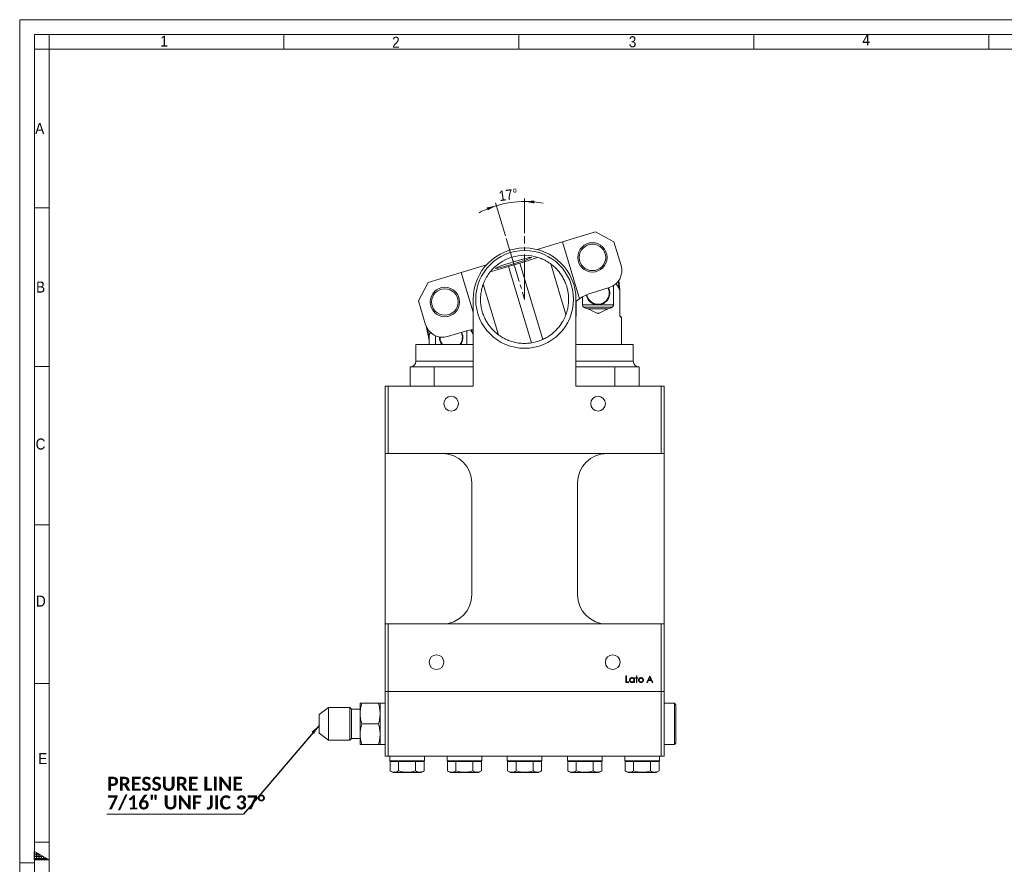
# Model space of a CAD drawing. Header units: millimetres. Extents: x 10 to 831, y 10 to 584.
# Tile 7 of 15: x 10 to 345, y 296 to 584. Entities that reach past the tile are written whole.
import ezdxf

# ---------------------------------------------------------------- set-up
doc = ezdxf.new("R2010")
doc.units = ezdxf.units.MM
doc.linetypes.add('SLD-Centro', pattern=[19.05, 15.24, -1.27, 1.27, -1.27])
doc.linetypes.add('SLD-Solido', pattern=[0])
doc.styles.add('SLDTEXTSTYLE0', font='CALIBRIB.TTF')
doc.styles.add('SLDTEXTSTYLE2', font='GOTHIC.TTF', dxfattribs={"width": 0.913})
doc.styles.get("Standard").update_dxf_attribs({"font": 'GOTHIC.TTF'})
doc.dimstyles.new('SLDDIMSTYLE3', dxfattribs={"dimtxt": 0.18, "dimasz": 3.302, "dimexe": 0, "dimexo": 0.0625, "dimgap": 0, "dimtad": 0, "dimtih": 1, "dimtoh": 1, "dimdec": 0, "dimrnd": 1e-09, "dimzin": 0, "dimdsep": 46, "dimtxsty": 'Standard', "dimsah": 1, "dimcen": 0.09, "dimadec": 0, "dimazin": 0, "dimtfac": 3.302, "dimtdec": 0, "dimtofl": 0, "dimtmove": 0, "dimatfit": 3, "dimfxl": 0, "dimfrac": 2, "dimtolj": 1, "dimtzin": 0, "dimarcsym": 0})
doc.dimstyles.new('SLDDIMSTYLE5', dxfattribs={"dimtxt": 3.5, "dimasz": 3.302, "dimexe": 0, "dimexo": 0.0625, "dimgap": 0.875, "dimtad": 1, "dimdec": 4, "dimzin": 12, "dimdsep": 46, "dimtxsty": 'SLDTEXTSTYLE2', "dimsah": 1, "dimcen": 0.09, "dimadec": 0, "dimazin": 3, "dimtfac": 1, "dimtofl": 0, "dimtmove": 0, "dimatfit": 3, "dimfxl": 0, "dimfrac": 2, "dimtolj": 1, "dimtzin": 12, "dimarcsym": 0})

# ---------------------------------------------------------------- blocks, each defined once
blk = doc.blocks.new('_D_10')
at = {"color": 7, "linetype": 'SLD-Solido', "lineweight": 0}
for p, q in [((181.93, 511.31), (181.93, 523.12)), ((175.39, 510.46), (172.01, 521.65))]:
    blk.add_line(p, q, dxfattribs=at)
for start, end in [(106.8093, 117.6861), (90, 106.8093), (79.1232, 90)]:
    blk.add_arc((181.93, 488.8), 33.32, start, end, dxfattribs=at)
for points in [[(172.3, 520.7), (169.02, 520.06), (169.36, 519.11)], [(181.93, 522.12), (185.21, 521.45), (185.26, 522.46)]]:
    blk.add_solid(points, dxfattribs=at)
at = {"color": 7, "linetype": 'SLD-Solido', "lineweight": 0, "insert": (172.93, 525.67), "char_height": 3.5, "attachment_point": 1, "rotation": 8.4046, "style": 'SLDTEXTSTYLE2'}
blk.add_mtext('17°', dxfattribs=at)
blk = doc.blocks.new('SW_NOTE_6')
at = {"color": 0, "linetype": 'SLD-Solido', "lineweight": 0}
for p, q in [((-46.52, 0), (0, 0)), ((0, 0), (-46.52, 0)), ((-46.52, 0), (0, 0)), ((0, 0), (-46.52, 0)), ((-46.52, 0), (0, 0)), ((0, 0), (-46.52, 0))]:
    blk.add_line(p, q, dxfattribs=at)
at = {"color": 0, "linetype": 'Continuous', "lineweight": 0, "char_height": 4.7625, "attachment_point": 1, "style": 'SLDTEXTSTYLE0'}
for s, insert in [('PRESSURE LINE', (-46.42, 12.73)), ('7/16" UNF JIC 37°', (-46.42, 6.38))]:
    blk.add_mtext(s, dxfattribs=dict(at, insert=insert))

msp = doc.modelspace()

# ---------------------------------------------------------------- hatches: boundary and pattern name
at = {"linetype": 'Continuous'}
h = msp.add_hatch(dxfattribs=at)
h.set_pattern_fill('NET', color=8, scale=0.25, style=0)
h.paths.add_polyline_path([(15, 300.88675), (20, 298), (15, 298)], flags=0)

# ---------------------------------------------------------------- linework, layer by layer
at = {"color": 7, "linetype": 'SLD-Solido', "lineweight": 0}
for p, q in [((831, 584), (10, 584)), ((10, 584), (10, 10)), ((826, 579), (15, 579)), ((15, 579), (15, 15)), ((20, 574), (20, 579)), ((100, 574), (100, 579)), ((180, 574), (180, 579)), ((260, 574), (260, 579)), ((340, 574), (340, 579)), ((20, 574), (15, 574)), ((20, 520), (15, 520)), ((20, 466), (15, 466)), ((20, 412), (15, 412)), ((20, 358), (15, 358)), ((20, 304), (15, 304)), ((15, 298), (15, 300.88675)), ((15, 300.88675), (20, 298)), ((20, 298), (15, 298))]:
    msp.add_line(p, q, dxfattribs=at)
at = {"color": 7, "linetype": 'SLD-Solido', "lineweight": 15}
for p, q in [((821, 574), (20, 574)), ((20, 574), (20, 20)), ((206.0735, 511.76123), (194.82554, 508.36329)), ((212.30579, 508.4208), (206.0735, 511.76123)), ((181.92243, 506.29884), (181.94243, 506.29884)), ((194.82554, 508.36329), (186.22736, 505.76583)), ((200.66345, 489.03853), (194.82554, 508.36329)), ((214.76388, 500.28399), (212.30579, 508.4208)), ((168.95823, 500.54892), (160.36372, 497.95257)), ((180.30214, 501.11143), (176.47305, 499.95469)), ((176.47305, 499.95469), (184.31696, 473.98958)), ((180.30214, 501.11143), (188.14605, 475.14633)), ((190.81703, 500.88453), (196.02239, 483.65362)), ((160.36372, 497.95257), (149.11577, 494.55462)), ((160.36372, 497.95257), (164.43243, 484.48423)), ((149.11577, 494.55462), (145.77534, 488.32233)), ((167.84248, 493.94405), (173.04784, 476.71314)), ((212.22171, 493.47436), (212.22171, 486.93754)), ((214.3982, 492.00261), (213.13816, 494.18506)), ((214.09612, 492.52582), (213.81909, 494.94732)), ((213.99253, 495.19083), (214.34717, 492.09099)), ((201.6387, 486.93754), (201.6387, 489.65914)), ((204.61227, 490.94943), (210.75537, 492.80523)), ((214.3982, 483.43754), (214.3982, 492.00261)), ((145.77534, 488.32233), (148.23343, 480.18551)), ((164.43243, 459.29884), (164.43243, 488.80884)), ((199.43243, 488.80884), (199.43243, 459.29884)), ((199.46222, 488.1015), (199.46222, 483.43754)), ((201.6387, 486.93754), (206.93021, 486.93754)), ((206.93021, 486.93754), (212.22171, 486.93754)), ((202.13021, 486.13754), (211.73021, 486.13754)), ((203.44309, 485.53754), (210.41733, 485.53754)), ((214.93021, 482.7105), (214.5353, 482.93754)), ((149.46667, 474.8374), (148.38649, 479.74222)), ((214.64861, 482.7105), (214.59161, 482.74448)), ((214.93021, 482.7105), (214.64861, 482.7105)), ((214.93021, 473.39884), (214.93021, 482.7105)), ((148.76681, 478.94518), (149.46667, 475.76731)), ((149.86406, 477.5522), (149.46667, 476.8639)), ((149.46667, 476.8639), (149.46667, 473.39884)), ((151.64316, 473.39884), (151.64316, 476.39316)), ((155.71218, 476.17699), (161.85528, 478.03279)), ((162.22616, 478.13927), (162.22616, 473.39884)), ((164.40265, 476.8639), (163.50225, 478.42344)), ((164.08109, 477.42086), (163.93514, 478.49185)), ((164.40265, 473.39884), (164.40265, 476.8639)), ((164.40265, 476.49104), (164.43243, 475.98162)), ((144.93466, 473.39884), (144.93466, 467.79884)), ((144.93466, 473.39884), (164.43243, 473.39884)), ((199.43243, 473.39884), (218.93021, 473.39884)), ((218.93021, 467.79884), (218.93021, 473.39884)), ((142.93466, 465.79884), (151.18466, 465.79884)), ((142.93466, 459.29884), (142.93466, 465.79884)), ((151.18466, 465.79884), (163.93466, 465.79884)), ((151.18466, 459.29884), (151.18466, 465.79884)), ((163.93466, 465.79884), (164.43243, 465.79884)), ((199.43243, 465.79884), (199.93021, 465.79884)), ((199.93021, 465.79884), (212.68021, 465.79884)), ((212.68021, 459.29884), (212.68021, 465.79884)), ((212.68021, 465.79884), (220.93021, 465.79884)), ((220.93021, 459.29884), (220.93021, 465.79884)), ((134.43243, 459.29884), (135.43243, 459.29884)), ((134.43243, 436.29884), (134.43243, 459.29884)), ((135.43243, 459.29884), (135.43243, 436.29884)), ((164.43243, 459.29884), (135.43243, 459.29884)), ((228.43243, 459.29884), (199.43243, 459.29884)), ((228.43243, 436.29884), (228.43243, 459.29884)), ((228.43243, 459.29884), (229.43243, 459.29884)), ((229.43243, 459.29884), (229.43243, 436.29884)), ((135.43243, 436.29884), (134.43243, 436.29884)), ((134.43243, 436.29884), (134.43243, 378.29884)), ((135.43243, 436.29884), (228.43243, 436.29884)), ((229.43243, 436.29884), (228.43243, 436.29884)), ((229.43243, 378.29884), (229.43243, 436.29884)), ((163.93243, 388.29884), (163.93243, 426.29884)), ((199.93243, 426.29884), (199.93243, 388.29884)), ((134.43243, 378.29884), (135.43243, 378.29884)), ((134.43243, 355.29884), (134.43243, 378.29884)), ((135.43243, 378.29884), (135.43243, 355.29884)), ((228.43243, 378.29884), (135.43243, 378.29884)), ((228.43243, 355.29884), (228.43243, 378.29884)), ((228.43243, 378.29884), (229.43243, 378.29884)), ((229.43243, 378.29884), (229.43243, 355.29884)), ((216.38219, 358.42036), (216.38219, 360.60257)), ((216.38219, 360.60257), (216.57803, 360.60257)), ((216.57803, 360.60257), (216.57803, 358.64418)), ((219.15191, 360.01505), (219.34775, 360.01505)), ((219.15191, 359.71998), (219.15191, 360.01505)), ((219.34775, 360.01505), (219.34775, 358.42036)), ((219.71145, 359.81921), (219.71145, 360.01505)), ((219.71145, 360.01505), (219.99122, 360.01505)), ((219.99122, 359.81921), (219.71145, 359.81921)), ((219.99122, 360.01505), (219.99122, 360.65852)), ((219.99122, 360.65852), (220.18706, 360.65852)), ((219.99122, 358.42036), (219.99122, 359.81921)), ((220.18706, 360.65852), (220.18706, 360.01505)), ((220.18706, 360.01505), (220.46683, 360.01505)), ((220.18706, 359.81921), (220.18706, 358.42036)), ((220.46683, 359.81921), (220.18706, 359.81921)), ((220.46683, 360.01505), (220.46683, 359.81921)), ((223.51633, 358.42036), (224.55147, 360.60257)), ((224.06188, 359.11979), (223.73009, 358.42036)), ((225.05113, 359.11979), (224.06188, 359.11979)), ((224.56328, 360.17723), (224.1681, 359.3436)), ((224.1681, 359.3436), (224.94796, 359.3436)), ((224.55147, 360.60257), (224.57945, 360.60257)), ((224.94796, 359.3436), (224.56328, 360.17723)), ((224.57945, 360.60257), (225.58662, 358.42036)), ((225.37374, 358.42036), (225.05113, 359.11979)), ((217.41734, 358.42036), (216.38219, 358.42036)), ((216.57803, 358.64418), (217.41734, 358.64418)), ((217.41734, 358.64418), (217.41734, 358.42036)), ((219.15191, 358.42036), (219.15191, 358.6962)), ((219.34775, 358.42036), (219.15191, 358.42036)), ((220.18706, 358.42036), (219.99122, 358.42036)), ((223.73009, 358.42036), (223.51633, 358.42036)), ((225.58662, 358.42036), (225.37374, 358.42036)), ((135.43243, 355.29884), (134.43243, 355.29884)), ((134.43243, 333.29884), (134.43243, 355.29884)), ((228.43243, 355.29884), (135.43243, 355.29884)), ((135.43243, 355.29884), (135.43243, 333.29884)), ((229.43243, 355.29884), (228.43243, 355.29884)), ((228.43243, 333.29884), (228.43243, 355.29884)), ((229.43243, 355.29884), (229.43243, 333.29884)), ((115.10938, 349.85509), (111.93243, 347.46109)), ((122.37681, 349.85509), (115.10938, 349.85509)), ((115.10938, 349.85509), (115.10938, 338.74259)), ((122.93243, 349.29946), (122.37681, 349.85509)), ((122.37681, 338.74259), (122.37681, 349.85509)), ((125.93243, 349.29946), (122.93243, 349.29946)), ((122.93243, 339.29821), (122.93243, 349.29946)), ((125.93243, 347.79884), (125.93243, 351.29884)), ((132.10722, 351.29884), (126.55765, 351.29884)), ((134.43243, 351.29884), (132.73243, 351.29884)), ((132.73243, 351.29884), (132.73243, 347.79884)), ((232.96577, 351.29884), (229.43243, 351.29884)), ((233.43243, 350.83217), (232.96577, 351.29884)), ((232.96577, 337.29884), (232.96577, 351.29884)), ((233.43243, 350.83217), (233.43243, 337.7655)), ((111.93243, 341.13659), (111.93243, 347.46109)), ((125.93243, 340.79884), (125.93243, 347.79884)), ((132.73243, 347.79884), (132.73243, 340.79884)), ((132.10722, 344.29884), (126.55765, 344.29884)), ((111.93243, 341.13659), (115.10938, 338.74259)), ((115.10938, 338.74259), (122.37681, 338.74259)), ((122.37681, 338.74259), (122.93243, 339.29821)), ((122.93243, 339.29821), (125.93243, 339.29821)), ((125.93243, 337.29884), (125.93243, 340.79884)), ((132.73243, 340.79884), (132.73243, 337.29884)), ((132.10722, 337.29884), (126.55765, 337.29884)), ((132.73243, 337.29884), (134.43243, 337.29884)), ((229.43243, 337.29884), (232.96577, 337.29884)), ((232.96577, 337.29884), (233.43243, 337.7655)), ((135.43243, 333.29884), (134.43243, 333.29884)), ((135.43243, 333.29884), (228.43243, 333.29884)), ((136.03243, 333.29884), (136.03243, 331.69884)), ((147.81886, 333.29884), (147.81886, 331.69884)), ((155.53243, 333.29884), (155.53243, 331.69884)), ((167.31886, 333.29884), (167.31886, 331.69884)), ((176.03243, 333.29884), (176.03243, 331.69884)), ((187.81886, 333.29884), (187.81886, 331.69884)), ((196.53243, 333.29884), (196.53243, 331.69884)), ((208.31886, 333.29884), (208.31886, 331.69884)), ((216.03243, 333.29884), (216.03243, 331.69884)), ((227.81886, 333.29884), (227.81886, 331.69884)), ((229.43243, 333.29884), (228.43243, 333.29884)), ((136.03243, 331.69884), (147.81886, 331.69884)), ((136.15893, 331.54884), (136.15893, 328.27027)), ((136.15893, 331.54884), (139.04568, 331.54884)), ((139.04568, 331.54884), (139.04568, 328.27027)), ((139.04568, 331.54884), (144.81919, 331.54884)), ((144.81919, 331.54884), (147.70594, 331.54884)), ((144.81919, 331.54884), (144.81919, 328.27027)), ((147.70594, 331.54884), (147.70594, 328.27027)), ((155.53243, 331.69884), (167.31886, 331.69884)), ((155.65893, 331.54884), (155.65893, 328.27027)), ((155.65893, 331.54884), (158.54568, 331.54884)), ((158.54568, 331.54884), (158.54568, 328.27027)), ((158.54568, 331.54884), (164.31919, 331.54884)), ((164.31919, 331.54884), (164.31919, 328.27027)), ((164.31919, 331.54884), (167.20594, 331.54884)), ((167.20594, 331.54884), (167.20594, 328.27027)), ((176.03243, 331.69884), (187.81886, 331.69884)), ((176.15893, 331.54884), (176.15893, 328.27027)), ((176.15893, 331.54884), (179.04568, 331.54884)), ((179.04568, 331.54884), (179.04568, 328.27027)), ((179.04568, 331.54884), (184.81919, 331.54884)), ((181.93243, 331.59713), (181.75627, 331.69884)), ((181.93243, 331.59713), (182.10859, 331.69884)), ((184.81919, 331.54884), (184.81919, 328.27027)), ((184.81919, 331.54884), (187.70594, 331.54884)), ((187.70594, 331.54884), (187.70594, 328.27027)), ((196.53243, 331.69884), (208.31886, 331.69884)), ((196.65893, 331.54884), (196.65893, 328.27027)), ((196.65893, 331.54884), (199.54568, 331.54884)), ((199.54568, 331.54884), (199.54568, 328.27027)), ((199.54568, 331.54884), (205.31919, 331.54884)), ((205.31919, 331.54884), (205.31919, 328.27027)), ((205.31919, 331.54884), (208.20594, 331.54884)), ((208.20594, 331.54884), (208.20594, 328.27027)), ((216.03243, 331.69884), (227.81886, 331.69884)), ((216.15893, 331.54884), (216.15893, 328.27027)), ((216.15893, 331.54884), (219.04568, 331.54884)), ((219.04568, 331.54884), (219.04568, 328.27027)), ((219.04568, 331.54884), (224.81919, 331.54884)), ((224.81919, 331.54884), (224.81919, 328.27027)), ((224.81919, 331.54884), (227.70594, 331.54884)), ((227.70594, 331.54884), (227.70594, 328.27027)), ((136.15893, 328.27027), (137.14868, 327.69884)), ((137.14868, 327.69884), (141.93243, 327.69884)), ((141.93243, 327.69884), (146.71619, 327.69884)), ((146.71619, 327.69884), (147.70594, 328.27027)), ((155.65893, 328.27027), (156.64868, 327.69884)), ((156.64868, 327.69884), (161.43243, 327.69884)), ((161.43243, 327.69884), (166.21619, 327.69884)), ((166.21619, 327.69884), (167.20594, 328.27027)), ((176.15893, 328.27027), (177.14868, 327.69884)), ((177.14868, 327.69884), (181.93243, 327.69884)), ((181.93243, 327.69884), (186.71619, 327.69884)), ((186.71619, 327.69884), (187.70594, 328.27027)), ((196.65893, 328.27027), (197.64868, 327.69884)), ((197.64868, 327.69884), (202.43243, 327.69884)), ((202.43243, 327.69884), (207.21619, 327.69884)), ((207.21619, 327.69884), (208.20594, 328.27027)), ((216.15893, 328.27027), (217.14868, 327.69884)), ((217.14868, 327.69884), (221.93243, 327.69884)), ((221.93243, 327.69884), (226.71619, 327.69884)), ((226.71619, 327.69884), (227.70594, 328.27027))]:
    msp.add_line(p, q, dxfattribs=at)
at = {"color": 7, "linetype": 'SLD-Centro', "lineweight": 15}
for p, q in [((181.93243, 488.79884), (181.93243, 510.30587)), ((175.67794, 509.50261), (181.93243, 488.79884))]:
    msp.add_line(p, q, dxfattribs=at)
at = {"color": 8, "linetype": 'SLD-Solido', "lineweight": 15}
for p, q in [((144.93466, 467.79884), (164.43243, 467.79884)), ((199.43243, 467.79884), (206.93021, 467.79884)), ((206.93021, 467.79884), (218.93021, 467.79884))]:
    msp.add_line(p, q, dxfattribs=at)
at = {"color": 7, "linetype": 'SLD-Centro', "lineweight": 0}
msp.add_line((10, 297), (15, 297), dxfattribs=at)
at = {"color": 7, "linetype": 'SLD-Solido', "lineweight": 15, "flags": 128}
for points in [[(178.27178, 500.91643), (179.54344, 501.30824), (180.75529, 501.69694), (181.85437, 502.06554), (182.79264, 502.39793), (183.52909, 502.67958), (184.03154, 502.8982), (184.27802, 503.04421), (184.25777, 503.11124), (183.97167, 503.09636), (183.43223, 503.00022), (182.66301, 502.82703), (181.69764, 502.58434), (180.57832, 502.28277), (179.35395, 501.9355), (178.07805, 501.55771), (176.80639, 501.1659), (175.59454, 500.7772), (174.49546, 500.4086), (173.55719, 500.07621), (172.82074, 499.79455), (172.31829, 499.57594), (172.07181, 499.42993), (172.09206, 499.3629), (172.37816, 499.37777), (172.9176, 499.47391), (173.68682, 499.64711), (174.65219, 499.8898), (175.77151, 500.19136), (176.99588, 500.53863), (178.27178, 500.91643)], [(214.3982, 491.62974), (214.39978, 490.26265), (214.3982, 490.24535)], [(199.43243, 488.07547), (199.87341, 488.44625), (200.66345, 489.03853)], [(164.43243, 475.61606), (164.41704, 475.28495), (164.40265, 475.10664)]]:
    msp.add_lwpolyline(points, dxfattribs=at)
at = {"color": 7, "linetype": 'SLD-Solido', "lineweight": 15}
for centre, radius in [((205.03654, 503.0909), 5), ((205.03654, 503.0909), 4.5), ((181.93243, 488.79884), 16.66), ((154.77972, 487.9086), 5), ((154.77972, 487.9086), 4.5), ((156.93243, 453.29884), 2.5), ((206.93243, 453.29884), 2.5), ((151.93243, 365.29884), 2.5), ((211.93243, 365.29884), 2.5)]:
    msp.add_circle(centre, radius, dxfattribs=at)
for centre, radius, start, end in [((181.92243, 488.80884), 17.49, 90, 180), ((181.94243, 488.80884), 17.49, 0, 90), ((181.93243, 488.79884), 15, 72.4459494, 141.1725969), ((136.64093, 646.73173), 152.02491, 286.6902626, 289.1280475), ((132.20727, 645.39235), 152.02491, 284.4904989, 286.9282838), ((209.02024, 498.54887), 6, 286.8092732, 16.8092732), ((208.66088, 477.54762), 14, 106.8092732, 124.837132), ((206.93021, 490.93754), 4, 188.5771963, 270), ((206.93021, 490.93754), 3.8, 187.769837, 246.3152393), ((206.93021, 490.93754), 3.8, 246.3152393, 27.1437567), ((206.93021, 490.93754), 4, 270, 26.6217813), ((153.97706, 481.92063), 6, 196.8092732, 286.8092732), ((156.93466, 475.79884), 3.8, 320.8332893, 27.6625729), ((156.93466, 475.79884), 4, 323.1301024, 27.1138182), ((165.90389, 464.63097), 14, 96.0331727, 106.8092732), ((156.93466, 475.79884), 4, 176.9612551, 216.8698976), ((156.93466, 475.79884), 3.8, 177.2757028, 219.1667107), ((181.93243, 488.79884), 15, 279.1470175, 294.4715288), ((142.93466, 467.79884), 2, 270, 0), ((220.93021, 467.79884), 2, 180, 270), ((153.93243, 426.29884), 10, 0, 90), ((209.93243, 426.29884), 10, 90, 180), ((153.93243, 388.29884), 10, 270, 0), ((209.93243, 388.29884), 10, 180, 270)]:
    msp.add_arc(centre, radius, start, end, dxfattribs=at)
for start_param, end_param in [(4.068887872, 4.261362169), (5.163415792, 5.355890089)]:
    msp.add_ellipse((206.93021, 490.93754), major_axis=(8, 0), ratio=0.75, start_param=start_param, end_param=end_param, dxfattribs=at)
for points, knots in [([(190.81703, 500.88453), (190.74808, 500.93634), (190.63245, 501.02321), (189.95262, 501.48413), (189.11874, 501.97849), (187.98052, 502.56217), (186.96861, 502.9195), (186.45652, 503.10033)], [0, 0, 0, 0, 0.240325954, 0.403004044, 0.570143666, 0.782464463, 1, 1, 1, 1]), ([(196.02239, 483.65362), (196.04691, 483.71823), (196.09597, 483.84744), (196.43176, 484.87792), (196.77951, 486.42774), (196.98911, 488.50717), (196.84457, 491.12819), (196.22035, 493.58487), (195.3352, 495.60813), (194.28841, 497.40469), (192.92718, 499.07868), (191.57998, 500.31224), (190.89811, 500.82513), (190.83722, 500.86974), (190.81703, 500.88453)], [0, 0, 0, 0, 0.0769966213, 0.1539936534, 0.2293065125, 0.3117618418, 0.4091162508, 0.5265533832, 0.5922941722, 0.6599560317, 0.7697635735, 0.861759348, 0.9541683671, 1, 1, 1, 1]), ([(170.24686, 498.20349), (169.78603, 497.57164), (169.05982, 496.57596), (168.43389, 495.36082), (168.02811, 494.45274), (167.85722, 493.9841), (167.84518, 493.95138), (167.84248, 493.94405)], [0, 0, 0, 0, 0.316193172, 0.498271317, 0.684547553, 0.929320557, 1, 1, 1, 1]), ([(167.84248, 493.94405), (167.81332, 493.86743), (167.75507, 493.71439), (167.38425, 492.55321), (167.02136, 490.8062), (166.85605, 488.40467), (167.13215, 485.98523), (167.72688, 483.87604), (168.36617, 482.3298), (169.12692, 480.94132), (170.10702, 479.50659), (171.36503, 478.09521), (172.52815, 477.09661), (173.00493, 476.74483), (173.03833, 476.72016), (173.04784, 476.71314)], [0, 0, 0, 0, 0.0837603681, 0.167298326, 0.2522745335, 0.3494038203, 0.4639744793, 0.5288370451, 0.595499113, 0.6512846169, 0.7085560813, 0.7989935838, 0.8899606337, 0.9686791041, 1, 1, 1, 1]), ([(202.13021, 486.13754), (201.99916, 486.21126), (201.87995, 486.31053), (201.69744, 486.58193), (201.6387, 486.75578), (201.6387, 486.93754)], [0, 0, 0, 0, 0.5, 0.5, 1, 1, 1, 1]), ([(212.22171, 486.93754), (212.22171, 486.84692), (212.2076, 486.75758), (212.15508, 486.59034), (212.11717, 486.51382), (211.98077, 486.31099), (211.86042, 486.21079), (211.73021, 486.13754)], [0, 0, 0, 0, 0.25, 0.25, 0.5, 0.5, 1, 1, 1, 1]), ([(188.14605, 475.14633), (188.61875, 475.37933), (189.57965, 475.85296), (191.31661, 477.02179), (193.23208, 478.78214), (194.56719, 480.63958), (195.32699, 482.01948), (195.77016, 482.98108), (195.99489, 483.57773), (196.0157, 483.63516), (196.02239, 483.65362)], [0, 0, 0, 0, 0.094517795, 0.192133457, 0.382658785, 0.596118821, 0.696532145, 0.799339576, 0.935503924, 1, 1, 1, 1]), ([(199.46222, 483.43754), (199.46134, 483.38943), (199.4596, 483.29414), (199.44757, 483.18478), (199.43553, 483.13152), (199.43243, 483.11786)], [0, 0, 0, 0, 0.431218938, 0.854056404, 1, 1, 1, 1]), ([(206.93021, 483.93754), (206.78392, 484.01069), (206.63412, 484.08559), (206.33948, 484.2324), (206.19269, 484.30528), (205.75359, 484.52177), (205.46258, 484.66324), (204.88241, 484.93665), (204.59327, 485.06864), (204.01501, 485.31777), (203.72568, 485.4349), (203.44309, 485.53754)], [0, 0, 0, 0, 0.125, 0.125, 0.25, 0.25, 0.5, 0.5, 0.75, 0.75, 1, 1, 1, 1]), ([(210.41733, 485.53754), (210.13514, 485.43504), (209.8457, 485.31789), (209.26742, 485.06876), (208.97827, 484.93677), (208.39805, 484.66334), (208.107, 484.52186), (207.66785, 484.30534), (207.52103, 484.23245), (207.22635, 484.08562), (207.07653, 484.01071), (206.93021, 483.93754)], [0, 0, 0, 0, 0.25, 0.25, 0.5, 0.5, 0.75, 0.75, 0.875, 0.875, 1, 1, 1, 1]), ([(214.60797, 482.73313), (214.59645, 482.73772), (214.56036, 482.75207), (214.49623, 482.87078), (214.43512, 483.0571), (214.40197, 483.26229), (214.39929, 483.38686), (214.3982, 483.43754)], [0, 0, 0, 0, 0.119670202, 0.375006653, 0.645135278, 0.855615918, 1, 1, 1, 1]), ([(173.04784, 476.71314), (173.10976, 476.66652), (173.21134, 476.59004), (173.82744, 476.16995), (174.59803, 475.70035), (175.71128, 475.1224), (177.18312, 474.53787), (178.89145, 474.07106), (180.68841, 473.8157), (182.53158, 473.76651), (183.71443, 473.9143), (184.31696, 473.98958)], [0, 0, 0, 0, 0.129889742, 0.21310166, 0.298650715, 0.418022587, 0.540784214, 0.661619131, 0.786498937, 0.891246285, 1, 1, 1, 1]), ([(217.66913, 359.22208), (217.66991, 359.2498), (217.67146, 359.30461), (217.68296, 359.38521), (217.70231, 359.46285), (217.72946, 359.53726), (217.76428, 359.60855), (217.80663, 359.67677), (217.85652, 359.74209), (217.91404, 359.80298), (217.97635, 359.85924), (218.043, 359.90812), (218.11235, 359.95034), (218.18546, 359.9838), (218.26126, 360.01086), (218.34041, 360.02959), (218.4226, 360.04062), (218.47839, 360.04222), (218.50669, 360.04303)], [0, 0, 0, 0, 0.063774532, 0.12607881, 0.186904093, 0.247573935, 0.308003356, 0.369131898, 0.432033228, 0.496790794, 0.561610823, 0.624913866, 0.686726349, 0.748078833, 0.809582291, 0.871630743, 0.934885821, 1, 1, 1, 1]), ([(218.50057, 358.39239), (218.47241, 358.39315), (218.41688, 358.39466), (218.33518, 358.40636), (218.25656, 358.42514), (218.18095, 358.45127), (218.10883, 358.48592), (218.03959, 358.52741), (217.97358, 358.57681), (217.91181, 358.63329), (217.85492, 358.69464), (217.80501, 358.76007), (217.76339, 358.82931), (217.72858, 358.90147), (217.70178, 358.9771), (217.68309, 359.05596), (217.6714, 359.13794), (217.6699, 359.19377), (217.66913, 359.22208)], [0, 0, 0, 0, 0.064619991, 0.127433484, 0.189004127, 0.249930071, 0.310668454, 0.372328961, 0.43493911, 0.499575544, 0.564191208, 0.626735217, 0.688109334, 0.749293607, 0.810330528, 0.87190117, 0.935045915, 1, 1, 1, 1]), ([(218.50932, 359.84719), (218.48069, 359.84617), (218.42418, 359.84416), (218.34123, 359.82846), (218.26185, 359.80235), (218.18645, 359.76664), (218.1162, 359.72173), (218.05342, 359.66741), (217.99759, 359.60516), (217.95064, 359.53527), (217.91236, 359.46034), (217.88544, 359.38201), (217.86769, 359.3017), (217.86588, 359.24723), (217.86497, 359.21989)], [0, 0, 0, 0, 0.0859205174, 0.1695934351, 0.2524755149, 0.336244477, 0.419504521, 0.5020359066, 0.5847746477, 0.6698464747, 0.7541848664, 0.8366582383, 0.9180097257, 1, 1, 1, 1]), ([(217.86497, 359.21989), (217.86613, 359.19271), (217.86845, 359.13847), (217.88513, 359.05805), (217.91312, 358.9797), (217.9513, 358.9041), (217.99911, 358.8339), (218.05453, 358.77047), (218.1181, 358.71592), (218.18851, 358.67026), (218.2637, 358.63337), (218.34278, 358.60771), (218.42426, 358.59114), (218.47966, 358.5892), (218.50757, 358.58822)], [0, 0, 0, 0, 0.081589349, 0.162858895, 0.245483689, 0.330807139, 0.416493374, 0.499893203, 0.583048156, 0.667157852, 0.751311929, 0.833784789, 0.916256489, 1, 1, 1, 1]), ([(218.50669, 360.04303), (218.53924, 360.04213), (218.60306, 360.04037), (218.69641, 360.02575), (218.78473, 360.00103), (218.86868, 359.96741), (218.94798, 359.92274), (219.02186, 359.86639), (219.09111, 359.79872), (219.13125, 359.74674), (219.15191, 359.71998)], [0, 0, 0, 0, 0.1298621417, 0.2546535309, 0.3760145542, 0.4952552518, 0.6147977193, 0.7381055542, 0.8651963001, 1, 1, 1, 1]), ([(218.50757, 358.58822), (218.5359, 358.58926), (218.59226, 358.59132), (218.67546, 358.60708), (218.7562, 358.63312), (218.83337, 358.66922), (218.90527, 358.71396), (218.9698, 358.76634), (219.02437, 358.82726), (219.07063, 358.8942), (219.1069, 358.9676), (219.13332, 359.04574), (219.14894, 359.12864), (219.15091, 359.18529), (219.15191, 359.21421)], [0, 0, 0, 0, 0.084802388, 0.16866354, 0.252551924, 0.338239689, 0.423102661, 0.505556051, 0.586175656, 0.66713572, 0.74849918, 0.830452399, 0.913455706, 1, 1, 1, 1]), ([(219.15191, 359.21421), (219.15131, 359.23624), (219.15014, 359.27961), (219.14114, 359.34328), (219.12683, 359.40422), (219.10666, 359.46248), (219.08017, 359.51774), (219.04822, 359.57041), (219.01024, 359.62019), (218.96686, 359.66642), (218.91937, 359.70858), (218.86912, 359.74622), (218.81551, 359.77714), (218.75945, 359.80273), (218.70084, 359.82309), (218.63919, 359.83667), (218.57517, 359.846), (218.5315, 359.84679), (218.50932, 359.84719)], [0, 0, 0, 0, 0.0656338, 0.129188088, 0.191218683, 0.251912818, 0.312507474, 0.373494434, 0.4351516, 0.498741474, 0.562095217, 0.624186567, 0.685475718, 0.746096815, 0.807611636, 0.869966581, 0.933951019, 1, 1, 1, 1]), ([(220.7466, 359.21334), (220.7473, 359.24003), (220.74869, 359.29288), (220.75886, 359.37077), (220.77592, 359.44603), (220.80007, 359.51831), (220.83094, 359.58798), (220.86858, 359.65495), (220.91334, 359.71916), (220.94776, 359.75889), (220.96517, 359.779)], [0, 0, 0, 0, 0.128919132, 0.255237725, 0.378678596, 0.501087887, 0.622713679, 0.746240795, 0.871589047, 1, 1, 1, 1]), ([(221.5728, 358.39239), (221.54304, 358.39315), (221.48475, 358.39464), (221.3995, 358.40616), (221.31845, 358.42534), (221.24162, 358.45269), (221.16858, 358.48716), (221.10013, 358.52994), (221.03579, 358.58017), (220.97651, 358.63761), (220.92289, 358.69997), (220.87559, 358.76553), (220.83575, 358.83374), (220.80311, 358.90475), (220.77765, 358.97823), (220.75986, 359.05442), (220.74842, 359.13299), (220.74721, 359.18634), (220.7466, 359.21334)], [0, 0, 0, 0, 0.0687422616, 0.1346351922, 0.1983241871, 0.2608250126, 0.3227135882, 0.3845545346, 0.4469128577, 0.5109576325, 0.574930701, 0.6366845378, 0.6974831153, 0.7571338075, 0.8169656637, 0.8768183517, 0.9376625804, 1, 1, 1, 1]), ([(221.57192, 359.84719), (221.55076, 359.84659), (221.50899, 359.8454), (221.4475, 359.83637), (221.38831, 359.82206), (221.3313, 359.80173), (221.27666, 359.77549), (221.22434, 359.74325), (221.17419, 359.70544), (221.12719, 359.66213), (221.08406, 359.61482), (221.04635, 359.56442), (221.01429, 359.51173), (220.98758, 359.4567), (220.96769, 359.39879), (220.95324, 359.33863), (220.94422, 359.27612), (220.94304, 359.23362), (220.94244, 359.21202)], [0, 0, 0, 0, 0.0638459, 0.126043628, 0.187165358, 0.24739929, 0.308380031, 0.369779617, 0.432583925, 0.497640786, 0.562401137, 0.625557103, 0.687332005, 0.748312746, 0.809791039, 0.871767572, 0.934836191, 1, 1, 1, 1]), ([(220.94244, 359.21202), (220.94344, 359.18412), (220.94543, 359.12874), (220.9616, 359.04718), (220.98865, 358.96888), (221.02518, 358.8943), (221.07095, 358.8253), (221.12487, 358.76378), (221.18637, 358.71067), (221.25472, 358.6666), (221.32851, 358.63158), (221.40661, 358.60677), (221.48806, 358.59064), (221.54372, 358.58904), (221.57192, 358.58822)], [0, 0, 0, 0, 0.084732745, 0.168178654, 0.251488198, 0.335840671, 0.419834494, 0.502344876, 0.58364902, 0.665931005, 0.748716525, 0.831047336, 0.914409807, 1, 1, 1, 1]), ([(220.96517, 359.779), (220.9854, 359.80018), (221.02519, 359.84184), (221.09212, 359.89517), (221.16226, 359.94125), (221.23691, 359.97834), (221.31527, 360.00754), (221.39771, 360.02784), (221.48392, 360.04109), (221.54288, 360.04238), (221.5728, 360.04303)], [0, 0, 0, 0, 0.1284975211, 0.2527129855, 0.3748191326, 0.4964364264, 0.6179105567, 0.7412876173, 0.8687004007, 1, 1, 1, 1]), ([(221.57192, 359.84719), (221.55076, 359.84659), (221.50899, 359.8454), (221.4475, 359.83637), (221.38831, 359.82206), (221.3313, 359.80173), (221.27666, 359.77549), (221.22434, 359.74325), (221.17419, 359.70544), (221.12778, 359.66267), (221.09925, 359.63148), (221.08604, 359.61559)], [0, 0, 0, 0, 0.0638458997, 0.1260436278, 0.1871653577, 0.2473992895, 0.3083800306, 0.3697796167, 0.4325839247, 0.497640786, 0.56, 0.56, 0.56, 0.56]), ([(222.20141, 359.21202), (222.20081, 359.23362), (222.19963, 359.27612), (222.19061, 359.33863), (222.17617, 359.39879), (222.15624, 359.45668), (222.12964, 359.51187), (222.09696, 359.56426), (222.05941, 359.615), (222.01575, 359.66198), (221.9688, 359.70546), (221.91863, 359.74326), (221.8664, 359.77534), (221.81192, 359.80196), (221.7549, 359.82188), (221.69579, 359.83645), (221.63456, 359.84536), (221.59294, 359.84658), (221.57192, 359.84719)], [0, 0, 0, 0, 0.065184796, 0.128273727, 0.19027022, 0.251768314, 0.312768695, 0.374793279, 0.437969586, 0.5030474, 0.568125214, 0.630949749, 0.692369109, 0.752973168, 0.813641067, 0.874355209, 0.936572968, 1, 1, 1, 1]), ([(221.57192, 358.58822), (221.60012, 358.58904), (221.65578, 358.59065), (221.73712, 358.60669), (221.81501, 358.63169), (221.88872, 358.66656), (221.95704, 358.71084), (222.01898, 358.76348), (222.07244, 358.82546), (222.11816, 358.89439), (222.15529, 358.96877), (222.18221, 359.0472), (222.19842, 359.12874), (222.20041, 359.18412), (222.20141, 359.21202)], [0, 0, 0, 0, 0.085605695, 0.168983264, 0.250907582, 0.333708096, 0.416004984, 0.497659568, 0.579893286, 0.663902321, 0.748466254, 0.831790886, 0.915251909, 1, 1, 1, 1]), ([(221.5728, 360.04303), (221.60272, 360.04239), (221.66139, 360.04114), (221.74731, 360.02779), (221.82933, 360.00737), (221.90775, 359.97915), (221.98159, 359.94131), (222.0519, 359.89617), (222.1185, 359.84268), (222.15841, 359.80131), (222.17868, 359.78031)], [0, 0, 0, 0, 0.131751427, 0.258332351, 0.382133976, 0.503804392, 0.624692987, 0.74687059, 0.871513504, 1, 1, 1, 1]), ([(222.39725, 359.21334), (222.39663, 359.18634), (222.39542, 359.13299), (222.38399, 359.05442), (222.3662, 358.97823), (222.34074, 358.90475), (222.3081, 358.83374), (222.26826, 358.76553), (222.22096, 358.69997), (222.16733, 358.63762), (222.10807, 358.58015), (222.04378, 358.53007), (221.97572, 358.48716), (221.903, 358.4526), (221.82627, 358.42534), (221.74536, 358.4062), (221.66042, 358.39463), (221.60242, 358.39314), (221.5728, 358.39239)], [0, 0, 0, 0, 0.062416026, 0.123336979, 0.18326514, 0.243172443, 0.302898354, 0.363773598, 0.425605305, 0.489659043, 0.553784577, 0.616221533, 0.677854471, 0.739516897, 0.802096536, 0.865865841, 0.931507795, 1, 1, 1, 1]), ([(222.17868, 359.78031), (222.19612, 359.76022), (222.23068, 359.72044), (222.27499, 359.65594), (222.31316, 359.58914), (222.34375, 359.51915), (222.36787, 359.44659), (222.38499, 359.37121), (222.39518, 359.29318), (222.39655, 359.24018), (222.39725, 359.21334)], [0, 0, 0, 0, 0.12815728, 0.253834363, 0.376505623, 0.498533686, 0.621367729, 0.744564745, 0.870633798, 1, 1, 1, 1]), ([(219.15191, 358.6962), (219.12983, 358.67123), (219.08673, 358.62252), (219.01476, 358.55887), (218.93846, 358.50626), (218.85822, 358.46377), (218.7741, 358.43185), (218.68629, 358.40917), (218.59476, 358.39458), (218.53225, 358.39312), (218.50057, 358.39239)], [0, 0, 0, 0, 0.134298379, 0.262084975, 0.386269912, 0.507164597, 0.627300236, 0.748144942, 0.872370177, 1, 1, 1, 1]), ([(126.55765, 351.29884), (126.3668, 350.72628), (126.20957, 350.14955), (125.99202, 348.98402), (125.93243, 348.39513), (125.93243, 347.79884)], [0, 0, 0, 0, 0.5, 0.5, 1, 1, 1, 1]), ([(125.93243, 351.29884), (125.93243, 351.29884), (125.9471, 351.29884), (126.00491, 351.29884), (126.0477, 351.29884), (126.21191, 351.29884), (126.36893, 351.29884), (126.55765, 351.29884)], [0, 0, 0, 0, 0.25, 0.25, 0.5, 0.5, 1, 1, 1, 1]), ([(132.73243, 347.79884), (132.73243, 348.09587), (132.71766, 348.39424), (132.66047, 348.98447), (132.61811, 349.27761), (132.45475, 350.15182), (132.29759, 350.72771), (132.10722, 351.29884)], [0, 0, 0, 0, 0.25, 0.25, 0.5, 0.5, 1, 1, 1, 1]), ([(132.73243, 351.29884), (132.73243, 351.29884), (132.71777, 351.29884), (132.65996, 351.29884), (132.61716, 351.29884), (132.45296, 351.29884), (132.29594, 351.29884), (132.10722, 351.29884)], [0, 0, 0, 0, 0.25, 0.25, 0.5, 0.5, 1, 1, 1, 1]), ([(125.93243, 347.79884), (125.93243, 347.5018), (125.94721, 347.20344), (126.0044, 346.61321), (126.04676, 346.32007), (126.21012, 345.44585), (126.36727, 344.86996), (126.55765, 344.29884)], [0, 0, 0, 0, 0.25, 0.25, 0.5, 0.5, 1, 1, 1, 1]), ([(132.10722, 344.29884), (132.29807, 344.87139), (132.4553, 345.44813), (132.67285, 346.61366), (132.73243, 347.20254), (132.73243, 347.79884)], [0, 0, 0, 0, 0.5, 0.5, 1, 1, 1, 1]), ([(125.93243, 340.79884), (125.93243, 341.09587), (125.94721, 341.39424), (126.0044, 341.98447), (126.04676, 342.27761), (126.21012, 343.15182), (126.36727, 343.72771), (126.55765, 344.29884)], [0, 0, 0, 0, 0.25, 0.25, 0.5, 0.5, 1, 1, 1, 1]), ([(132.10722, 344.29884), (132.29807, 343.72628), (132.4553, 343.14955), (132.67285, 341.98402), (132.73243, 341.39513), (132.73243, 340.79884)], [0, 0, 0, 0, 0.5, 0.5, 1, 1, 1, 1]), ([(126.55765, 337.29884), (126.3668, 337.87139), (126.20957, 338.44813), (125.99202, 339.61366), (125.93243, 340.20254), (125.93243, 340.79884)], [0, 0, 0, 0, 0.5, 0.5, 1, 1, 1, 1]), ([(132.73243, 340.79884), (132.73243, 340.5018), (132.71766, 340.20344), (132.66047, 339.61321), (132.61811, 339.32007), (132.45475, 338.44585), (132.29759, 337.86996), (132.10722, 337.29884)], [0, 0, 0, 0, 0.25, 0.25, 0.5, 0.5, 1, 1, 1, 1]), ([(125.93243, 337.29884), (125.93243, 337.29884), (125.9471, 337.29884), (126.00491, 337.29884), (126.0477, 337.29884), (126.21191, 337.29884), (126.36893, 337.29884), (126.55765, 337.29884)], [0, 0, 0, 0, 0.25, 0.25, 0.5, 0.5, 1, 1, 1, 1]), ([(132.73243, 337.29884), (132.73243, 337.29884), (132.71777, 337.29884), (132.65996, 337.29884), (132.61716, 337.29884), (132.45296, 337.29884), (132.29594, 337.29884), (132.10722, 337.29884)], [0, 0, 0, 0, 0.25, 0.25, 0.5, 0.5, 1, 1, 1, 1]), ([(136.15893, 328.27027), (136.63028, 327.99813), (137.1087, 327.82431), (137.72226, 327.82353), (137.84555, 327.83397), (138.08944, 327.87467), (138.21056, 327.9049), (138.57177, 328.02161), (138.80971, 328.13403), (139.04568, 328.27027)], [0, 0, 0, 0, 0.5, 0.5, 0.625, 0.625, 0.75, 0.75, 1, 1, 1, 1]), ([(139.04568, 328.27027), (139.51527, 328.13471), (139.99629, 328.021), (140.96058, 327.86554), (141.44538, 327.82364), (142.42119, 327.82373), (142.91574, 327.86683), (143.87979, 328.02337), (144.35256, 328.13556), (144.81919, 328.27027)], [0, 0, 0, 0, 0.25, 0.25, 0.5, 0.5, 0.75, 0.75, 1, 1, 1, 1]), ([(144.81919, 328.27027), (145.29054, 327.99813), (145.76895, 327.82431), (146.38252, 327.82353), (146.50581, 327.83397), (146.74969, 327.87467), (146.87081, 327.9049), (147.23203, 328.02161), (147.46997, 328.13403), (147.70594, 328.27027)], [0, 0, 0, 0, 0.5, 0.5, 0.625, 0.625, 0.75, 0.75, 1, 1, 1, 1]), ([(155.65893, 328.27027), (156.13028, 327.99813), (156.6087, 327.82431), (157.22226, 327.82353), (157.34555, 327.83397), (157.58944, 327.87467), (157.71056, 327.9049), (158.07177, 328.02161), (158.30971, 328.13403), (158.54568, 328.27027)], [0, 0, 0, 0, 0.5, 0.5, 0.625, 0.625, 0.75, 0.75, 1, 1, 1, 1]), ([(158.54568, 328.27027), (159.01527, 328.13471), (159.49629, 328.021), (160.46058, 327.86554), (160.94538, 327.82364), (161.92119, 327.82373), (162.41574, 327.86683), (163.37979, 328.02337), (163.85256, 328.13556), (164.31919, 328.27027)], [0, 0, 0, 0, 0.25, 0.25, 0.5, 0.5, 0.75, 0.75, 1, 1, 1, 1]), ([(164.31919, 328.27027), (164.79054, 327.99813), (165.26895, 327.82431), (165.88252, 327.82353), (166.00581, 327.83397), (166.24969, 327.87467), (166.37081, 327.9049), (166.73203, 328.02161), (166.96997, 328.13403), (167.20594, 328.27027)], [0, 0, 0, 0, 0.5, 0.5, 0.625, 0.625, 0.75, 0.75, 1, 1, 1, 1]), ([(176.15893, 328.27027), (176.63028, 327.99813), (177.1087, 327.82431), (177.72226, 327.82353), (177.84555, 327.83397), (178.08944, 327.87467), (178.21056, 327.9049), (178.57177, 328.02161), (178.80971, 328.13403), (179.04568, 328.27027)], [0, 0, 0, 0, 0.5, 0.5, 0.625, 0.625, 0.75, 0.75, 1, 1, 1, 1]), ([(179.04568, 328.27027), (179.51527, 328.13471), (179.99629, 328.021), (180.96058, 327.86554), (181.44538, 327.82364), (182.42119, 327.82373), (182.91574, 327.86683), (183.87979, 328.02337), (184.35256, 328.13556), (184.81919, 328.27027)], [0, 0, 0, 0, 0.25, 0.25, 0.5, 0.5, 0.75, 0.75, 1, 1, 1, 1]), ([(184.81919, 328.27027), (185.29054, 327.99813), (185.76895, 327.82431), (186.38252, 327.82353), (186.50581, 327.83397), (186.74969, 327.87467), (186.87081, 327.9049), (187.23203, 328.02161), (187.46997, 328.13403), (187.70594, 328.27027)], [0, 0, 0, 0, 0.5, 0.5, 0.625, 0.625, 0.75, 0.75, 1, 1, 1, 1]), ([(196.65893, 328.27027), (197.13028, 327.99813), (197.6087, 327.82431), (198.22226, 327.82353), (198.34555, 327.83397), (198.58944, 327.87467), (198.71056, 327.9049), (199.07177, 328.02161), (199.30971, 328.13403), (199.54568, 328.27027)], [0, 0, 0, 0, 0.5, 0.5, 0.625, 0.625, 0.75, 0.75, 1, 1, 1, 1]), ([(199.54568, 328.27027), (200.01527, 328.13471), (200.49629, 328.021), (201.46058, 327.86554), (201.94538, 327.82364), (202.92119, 327.82373), (203.41574, 327.86683), (204.37979, 328.02337), (204.85256, 328.13556), (205.31919, 328.27027)], [0, 0, 0, 0, 0.25, 0.25, 0.5, 0.5, 0.75, 0.75, 1, 1, 1, 1]), ([(205.31919, 328.27027), (205.79054, 327.99813), (206.26895, 327.82431), (206.88252, 327.82353), (207.00581, 327.83397), (207.24969, 327.87467), (207.37081, 327.9049), (207.73203, 328.02161), (207.96997, 328.13403), (208.20594, 328.27027)], [0, 0, 0, 0, 0.5, 0.5, 0.625, 0.625, 0.75, 0.75, 1, 1, 1, 1]), ([(216.15893, 328.27027), (216.63028, 327.99813), (217.1087, 327.82431), (217.72226, 327.82353), (217.84555, 327.83397), (218.08944, 327.87467), (218.21056, 327.9049), (218.57177, 328.02161), (218.80971, 328.13403), (219.04568, 328.27027)], [0, 0, 0, 0, 0.5, 0.5, 0.625, 0.625, 0.75, 0.75, 1, 1, 1, 1]), ([(219.04568, 328.27027), (219.51527, 328.13471), (219.99629, 328.021), (220.96058, 327.86554), (221.44538, 327.82364), (222.42119, 327.82373), (222.91574, 327.86683), (223.87979, 328.02337), (224.35256, 328.13556), (224.81919, 328.27027)], [0, 0, 0, 0, 0.25, 0.25, 0.5, 0.5, 0.75, 0.75, 1, 1, 1, 1]), ([(224.81919, 328.27027), (225.29054, 327.99813), (225.76895, 327.82431), (226.38252, 327.82353), (226.50581, 327.83397), (226.74969, 327.87467), (226.87081, 327.9049), (227.23203, 328.02161), (227.46997, 328.13403), (227.70594, 328.27027)], [0, 0, 0, 0, 0.5, 0.5, 0.625, 0.625, 0.75, 0.75, 1, 1, 1, 1])]:
    msp.add_open_spline(points, degree=3, knots=knots, dxfattribs=at)

# ---------------------------------------------------------------- block references
at = {"color": 7, "linetype": 'Continuous', "lineweight": 0}
msp.add_blockref('SW_NOTE_6', (86.20296, 313.56899), dxfattribs=at)

# ---------------------------------------------------------------- texts
at = {"color": 7, "linetype": 'Continuous', "lineweight": 0, "char_height": 3.762, "attachment_point": 1, "style": 'SLDTEXTSTYLE2'}
for s, insert in [('1', (57.90906, 578.58808)), ('2', (136.83998, 578.2295)), ('3', (217.41508, 578.36862)), ('4', (296.96611, 578.99982)), ('A', (15.29222, 548.88413)), ('B', (15.57702, 494.86061)), ('C', (15.43366, 441.43058)), ('D', (15.54253, 387.96276)), ('E', (16.35156, 334.35134))]:
    msp.add_mtext(s, dxfattribs=dict(at, insert=insert))

# ---------------------------------------------------------------- dimensions: what is measured, and where the dimension line sits
at = {"color": 7, "linetype": 'SLD-Solido', "lineweight": 0}
dim = msp.add_angular_dim_2l(base=(177.06224, 521.76126), line1=((181.93243, 488.79884), (181.93243, 510.30587)), line2=((175.67794, 509.50261), (181.93243, 488.79884)), dimstyle='SLDDIMSTYLE5', dxfattribs=at)
dim.commit()
dim.dimension.update_dxf_attribs({"geometry": '_D_10', "text_midpoint": (177.06224, 521.76126), "dimtype": 162})

# ---------------------------------------------------------------- leaders
at = {"color": 7, "linetype": 'Continuous', "lineweight": 0}
msp.add_leader([(111.93243, 343.76144), (86.20296, 313.56899)], dimstyle='SLDDIMSTYLE3', dxfattribs=at)

doc.saveas('drawing.dxf')
